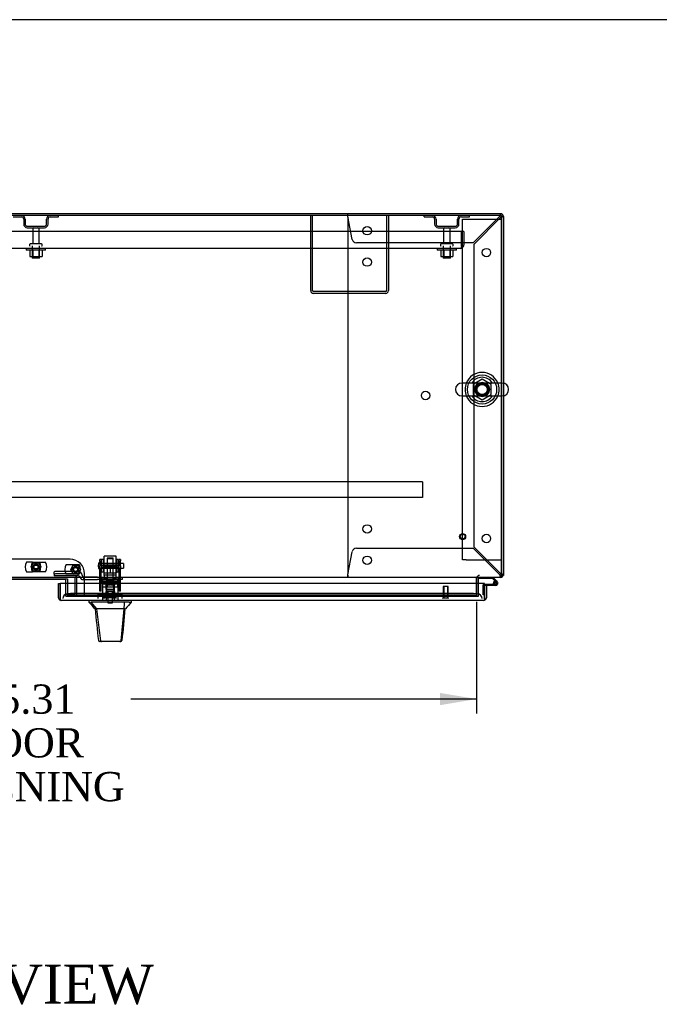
# Model space of a CAD drawing. Header units: inches. Extents: x 1 to 359, y -2 to 239.
# Tile 13 of 24: x 98 to 131, y 188 to 239. Entities that reach past the tile are written whole.
import ezdxf
from ezdxf.enums import TextEntityAlignment as Align
from ezdxf.lldxf.tags import DXFTag

# ---------------------------------------------------------------- set-up
doc = ezdxf.new("R2010")
doc.units = ezdxf.units.IN
doc.header["$MEASUREMENT"] = 0
for name, color, linetype in [('COM43132', 7, 'Continuous'), ('COM50669', 7, 'Continuous'), ('COM50677-2', 7, 'Continuous'), ('COM55602-3', 7, 'Continuous'), ('COM55607-1', 7, 'Continuous'), ('COM55738-22', 7, 'Continuous'), ('COM70098', 7, 'Continuous'), ('COM70112-5', 7, 'Continuous'), ('COM70217', 7, 'Continuous'), ('COM70220', 7, 'Continuous'), ('COM70740-1', 7, 'Continuous'), ('COM70838', 7, 'Continuous'), ('COM70839-2', 7, 'Continuous'), ('COM71181-3', 7, 'Continuous'), ('COM71183-5', 7, 'Continuous'), ('COM71194-1', 7, 'Continuous'), ('Default', 7, 'Continuous'), ('GSK86006', 7, 'Continuous'), ('HAN86294', 7, 'Continuous'), ('HAN86294_NUT', 7, 'Continuous'), ('HAN86294_SCREW', 7, 'Continuous'), ('HAN86294_WASHER', 7, 'Continuous'), ('HAN_NUT', 7, 'Continuous'), ('NTS166105', 7, 'Continuous'), ('NTS18024', 7, 'Continuous'), ('NTS18147', 7, 'Continuous'), ('NTS86070', 7, 'Continuous'), ('ROL87452', 7, 'Continuous'), ('RVT17786', 7, 'Continuous'), ('RVT19000', 7, 'Continuous'), ('SCC180005', 7, 'Continuous'), ('SCS86415', 7, 'Continuous'), ('SPC87322', 7, 'Continuous'), ('STD26089', 7, 'Continuous'), ('STD26122', 7, 'Continuous'), ('STD26258', 7, 'Continuous'), ('WAF25059', 7, 'Continuous'), ('WAF25376', 7, 'Continuous'), ('WAF25377', 7, 'Continuous'), ('WAM254785', 7, 'Continuous'), ('WAM30038', 7, 'Continuous')]:
    doc.layers.add(name, color=color, linetype=linetype)
doc.styles.add('SEACAD_Times_New_Roman', font='times.ttf')
tags = doc.linetypes.add('HIDDEN2', pattern=[0.1875, 0.125, -0.0625]).pattern_tags.tags
tags[6:7] = [DXFTag(74, 4), DXFTag(75, 0), DXFTag(340, '0'), DXFTag(46, 0.0), DXFTag(50, 0.0), DXFTag(44, 0.0), DXFTag(45, 0.0)]
tags[4:5] = [DXFTag(74, 4), DXFTag(75, 0), DXFTag(340, '0'), DXFTag(46, 0.0), DXFTag(50, 0.0), DXFTag(44, 0.0), DXFTag(45, 0.0)]
doc.dimstyles.new('HAMMOND_(STH_-_300x200)', dxfattribs={"dimtxt": 1.5, "dimasz": 1.875, "dimexe": 0.75, "dimexo": 0.75, "dimgap": 0.375, "dimtad": 0, "dimtih": 1, "dimtoh": 1, "dimzin": 0, "dimdsep": 46, "dimtxsty": 'SEACAD_Times_New_Roman', "dimblk1": '_SE_FILLED', "dimblk2": '_SE_FILLED', "dimsah": 1, "dimcen": 0.75, "dimadec": 0, "dimazin": 0, "dimtfac": 0.8, "dimtofl": 0, "dimtmove": 0, "dimatfit": 3, "dimfxl": 1, "dimtolj": 1, "dimtzin": 0, "dimarcsym": 0})

# ---------------------------------------------------------------- blocks, each defined once
blk = doc.blocks.new('SE')
at = {"layer": 'COM43132', "color": 7, "linetype": 'HIDDEN2'}
for p, q in [((121.048, 227.997), (77.298, 227.997)), ((121.048, 227.307), (121.048, 227.997)), ((121.173, 227.997), (121.048, 227.997)), ((121.048, 227.997), (121.048, 227.307)), ((121.173, 227.997), (121.173, 227.307)), ((121.048, 227.307), (121.048, 227.307)), ((121.048, 227.307), (121.048, 227.158)), ((121.048, 227.225), (121.048, 227.307)), ((121.048, 227.225), (121.097, 227.158)), ((120.988, 227.122), (77.358, 227.122)), ((120.988, 227.122), (120.988, 227.122)), ((120.988, 227.122), (120.988, 227.122))]:
    blk.add_line(p, q, dxfattribs=at)
for start, end in [(306.194, 0), (270.1208, 306.194), (270, 270.0589)]:
    blk.add_arc((120.988, 227.307), 0.185, start, end, dxfattribs=at)
blk.add_open_spline([(121.048, 227.158), (121.038, 227.146), (121.028, 227.137), (121.013, 227.128), (121.008, 227.126), (120.998, 227.123), (120.993, 227.122), (120.988, 227.122)], degree=3, knots=[0, 0, 0, 0, 0.5, 0.5, 0.75, 0.75, 1, 1, 1, 1], dxfattribs=at)
at = {"layer": 'COM50669', "color": 7, "linetype": 'HIDDEN2'}
for p, q in [((113.298, 224.952), (113.298, 228.809)), ((113.393, 224.952), (113.393, 228.809)), ((117.203, 228.809), (117.203, 224.952)), ((117.298, 228.809), (117.298, 224.952)), ((117.155, 224.904), (113.441, 224.904)), ((117.155, 224.809), (113.441, 224.809))]:
    blk.add_line(p, q, dxfattribs=at)
for centre, radius, start, end in [((113.441, 224.952), 0.143, 180, 270), ((113.441, 224.952), 0.048, 180, 270), ((117.155, 224.952), 0.143, 270, 0), ((117.155, 224.952), 0.048, 270, 0)]:
    blk.add_arc(centre, radius, start, end, dxfattribs=at)
at = {"layer": 'COM50677-2', "color": 7, "linetype": 'HIDDEN2'}
for p, q in [((121.111, 228.621), (121.296, 228.621)), ((121.111, 211.121), (121.111, 228.621)), ((121.296, 228.621), (122.926, 228.621)), ((122.926, 228.621), (123.111, 228.621)), ((121.296, 211.121), (121.111, 211.121)), ((121.296, 211.121), (122.926, 211.121)), ((122.926, 211.121), (123.111, 211.121))]:
    blk.add_line(p, q, dxfattribs=at)
blk.add_circle((122.111, 219.871), 0.375, dxfattribs=at)
at = {"layer": 'COM55602-3', "color": 7, "linetype": 'HIDDEN2'}
for p, q in [((115.206, 228.874), (115.206, 228.904)), ((115.206, 228.799), (115.206, 228.874)), ((115.437, 227.583), (115.216, 228.761)), ((123.005, 228.761), (121.648, 227.404)), ((121.706, 227.346), (123.063, 228.703)), ((123.063, 228.904), (123.063, 228.874)), ((123.063, 228.799), (123.063, 228.874)), ((123.065, 228.809), (123.063, 228.809)), ((123.063, 228.809), (123.063, 228.809)), ((123.101, 228.761), (123.176, 228.761)), ((123.176, 228.761), (123.206, 228.761)), ((115.206, 228.589), (115.206, 210.531)), ((121.648, 227.404), (115.653, 227.404)), ((121.706, 211.773), (121.706, 227.346)), ((115.216, 210.359), (115.437, 211.536)), ((115.653, 211.716), (121.648, 211.716)), ((121.648, 211.716), (123.005, 210.359)), ((123.063, 210.416), (121.706, 211.773)), ((115.206, 210.321), (115.206, 210.246)), ((115.206, 210.216), (115.206, 210.246)), ((123.063, 210.321), (123.063, 210.246)), ((123.065, 210.311), (123.063, 210.311)), ((123.063, 210.311), (123.063, 210.311)), ((123.063, 210.246), (123.063, 210.216)), ((123.101, 210.359), (123.111, 210.359))]:
    blk.add_line(p, q, dxfattribs=at)
for centre in [(116.206, 228.029), (122.331, 226.904), (116.206, 226.419), (119.206, 219.56), (116.206, 212.701), (122.331, 212.216), (116.206, 211.091)]:
    blk.add_circle(centre, 0.218, dxfattribs=at)
for centre, radius, start, end in [((112.619, 228.571), 2.604, 4.1751, 6.6801), ((123.64, 228.51), 0.683, 147.7709, 158.4452), ((123.213, 228.509), 0.327, 117.4541, 129.5439), ((122.81, 228.912), 0.327, 320.4561, 332.5458), ((122.812, 229.339), 0.683, 291.5548, 302.2291), ((115.426, 228.589), 0.22, 153.0655, 180), ((115.653, 227.624), 0.22, 190.6113, 270), ((115.653, 211.496), 0.22, 90, 169.3887), ((115.426, 210.531), 0.22, 180, 206.9345), ((112.619, 210.548), 2.604, 353.3199, 355.8249), ((114.898, 210.428), 0.326, 340.716, 347.6742), ((123.64, 210.61), 0.683, 201.5548, 212.2291), ((123.213, 210.611), 0.327, 230.4561, 242.5459), ((122.81, 210.208), 0.327, 27.4542, 39.5439), ((122.812, 209.781), 0.683, 57.7709, 68.4452)]:
    blk.add_arc(centre, radius, start, end, dxfattribs=at)
blk.add_ellipse((123.063, 228.761), major_axis=(-0.048, 0), ratio=0.99836, start_param=3.141593, end_param=4.712389, dxfattribs=at)
at = {"layer": 'COM55607-1', "color": 7, "linetype": 'HIDDEN2'}
for p, q in [((121.953, 210.211), (121.953, 210.216)), ((122.842, 209.959), (122.771, 210.03)), ((122.793, 209.98), (122.818, 209.98)), ((122.174, 209.323), (122.174, 209.838)), ((122.199, 209.863), (122.236, 209.863)), ((122.689, 209.918), (122.751, 209.918)), ((122.743, 209.905), (122.743, 209.93)), ((122.818, 209.855), (122.793, 209.855)), ((122.868, 209.93), (122.868, 209.905)), ((122.236, 209.323), (122.174, 209.323))]:
    blk.add_line(p, q, dxfattribs=at)
at = {"layer": 'COM55607-1', "color": 7, "linetype": 'Continuous'}
for p, q in [((121.953, 210.154), (121.953, 210.211)), ((122.647, 210.154), (121.953, 210.154)), ((122.771, 210.03), (122.647, 210.154)), ((122.673, 210.216), (122.885, 210.004)), ((122.236, 209.863), (122.806, 209.863)), ((122.806, 209.801), (122.236, 209.801)), ((122.236, 209.801), (122.236, 209.799)), ((122.751, 209.913), (122.689, 209.907)), ((122.236, 209.323), (122.236, 209.323))]:
    blk.add_line(p, q, dxfattribs=at)
blk.add_circle((122.806, 209.918), 0.05, dxfattribs=at)
for radius, start, end in [(0.117, 270, 185.2159), (0.117, 47.608, 107.0274), (0.117, 185.2159, 208.0398), (0.055, 270, 185.2159), (0.055, 185.2159, 270)]:
    blk.add_arc((122.806, 209.918), radius, start, end, dxfattribs=at)
at = {"layer": 'COM55607-1', "color": 7, "linetype": 'HIDDEN2'}
for centre, radius, start, end in [((122.793, 209.93), 0.05, 90, 180), ((122.818, 209.93), 0.05, 0, 90), ((122.199, 209.838), 0.025, 90, 180), ((122.806, 209.918), 0.117, 208.0398, 270), ((122.793, 209.905), 0.05, 180, 270), ((122.818, 209.905), 0.05, 270, 0)]:
    blk.add_arc(centre, radius, start, end, dxfattribs=at)
at = {"layer": 'COM55738-22', "color": 7, "linetype": 'HIDDEN2'}
for p, q in [((98.005, 228.737), (98.427, 228.737)), ((99.908, 228.737), (100.33, 228.737)), ((100.33, 228.737), (100.33, 228.809)), ((119.135, 228.737), (119.135, 228.809)), ((119.135, 228.737), (119.557, 228.737)), ((121.038, 228.737), (121.46, 228.737)), ((121.46, 228.737), (121.46, 228.809)), ((98.543, 228.621), (98.543, 228.371)), ((98.615, 228.621), (98.615, 228.371)), ((98.73, 228.256), (99.605, 228.256)), ((99.721, 228.371), (99.721, 228.621)), ((99.793, 228.371), (99.793, 228.621)), ((119.673, 228.621), (119.673, 228.371)), ((119.745, 228.621), (119.745, 228.371)), ((119.86, 228.256), (120.735, 228.256)), ((120.851, 228.371), (120.851, 228.621)), ((120.923, 228.371), (120.923, 228.621)), ((98.73, 228.184), (99.605, 228.184)), ((119.86, 228.184), (120.735, 228.184))]:
    blk.add_line(p, q, dxfattribs=at)
for centre, radius, start, end in [((98.427, 228.621), 0.188, 0, 90), ((98.427, 228.621), 0.116, 0, 90), ((99.908, 228.621), 0.188, 90, 180), ((99.908, 228.621), 0.115, 90, 180), ((119.557, 228.621), 0.188, 0, 90), ((119.557, 228.621), 0.116, 0, 90), ((121.038, 228.621), 0.188, 90, 180), ((121.038, 228.621), 0.116, 90, 180), ((98.73, 228.371), 0.187, 180, 270), ((98.73, 228.371), 0.116, 180, 270), ((99.605, 228.371), 0.116, 270, 0), ((99.605, 228.371), 0.188, 270, 0), ((119.86, 228.371), 0.188, 180, 270), ((119.86, 228.371), 0.116, 180, 270), ((120.735, 228.371), 0.116, 270, 0), ((120.735, 228.371), 0.188, 270, 0)]:
    blk.add_arc(centre, radius, start, end, dxfattribs=at)
at = {"layer": 'COM70098', "color": 7, "linetype": 'HIDDEN2'}
for p, q in [((100.925, 211.148), (97.425, 211.148)), ((101.675, 209.249), (101.675, 210.398)), ((100.712, 209.249), (100.712, 209.904)), ((100.712, 209.249), (101.675, 209.249))]:
    blk.add_line(p, q, dxfattribs=at)
at = {"layer": 'COM70098', "color": 7, "linetype": 'Continuous'}
for p, q in [((100.652, 210.106), (97.698, 210.106)), ((100.712, 209.904), (100.712, 210.046))]:
    blk.add_line(p, q, dxfattribs=at)
at = {"layer": 'COM70098', "color": 7, "linetype": 'HIDDEN2'}
for centre in [(99.175, 210.749), (101.212, 210.624)]:
    blk.add_circle(centre, 0.156, dxfattribs=at)
blk.add_arc((100.925, 210.398), 0.75, 0, 90, dxfattribs=at)
at = {"layer": 'COM70098', "color": 7, "linetype": 'Continuous'}
blk.add_arc((100.652, 210.046), 0.06, 0, 90, dxfattribs=at)
at = {"layer": 'COM70112-5', "color": 7, "linetype": 'Continuous'}
for p, q in [((123.111, 228.809), (75.238, 228.809)), ((123.111, 220.202), (123.111, 228.809)), ((123.111, 210.359), (123.111, 219.54)), ((123.111, 210.216), (75.238, 210.216)), ((97.558, 210.147), (100.792, 210.147)), ((100.792, 210.147), (100.792, 209.904)), ((121.831, 210.168), (121.831, 210.216)), ((121.831, 210.168), (121.831, 209.904)), ((123.111, 210.216), (123.111, 210.359))]:
    blk.add_line(p, q, dxfattribs=at)
at = {"layer": 'COM70112-5', "color": 7, "linetype": 'HIDDEN2'}
for p, q in [((123.111, 219.54), (123.111, 220.202)), ((100.792, 209.904), (100.792, 209.39)), ((121.831, 209.904), (121.831, 209.39)), ((100.792, 209.39), (100.792, 209.342)), ((100.792, 209.247), (100.792, 209.342)), ((100.792, 209.342), (100.792, 209.342)), ((100.792, 209.249), (100.792, 209.247)), ((100.792, 209.247), (100.792, 209.247)), ((100.792, 209.247), (121.831, 209.247)), ((121.581, 209.383), (101.042, 209.383)), ((121.581, 209.289), (101.042, 209.289)), ((121.831, 209.342), (121.831, 209.39)), ((121.831, 209.342), (121.831, 209.342)), ((121.831, 209.342), (121.831, 209.247)), ((121.831, 209.247), (121.831, 209.249)), ((121.831, 209.247), (121.831, 209.247))]:
    blk.add_line(p, q, dxfattribs=at)
for start, end in [(0, 264.2612), (273.3944, 0)]:
    blk.add_arc((122.111, 219.871), 0.344, start, end, dxfattribs=at)
for centre, major_axis, start_param, end_param in [((101.042, 209.339), (-0.25, 0), 4.712389, 6.21308), ((101.042, 209.246), (0.25, 0), 1.570796, 3.071487), ((121.581, 209.339), (0.25, 0), 0.070105, 1.570796), ((121.581, 209.246), (0.25, 0), 0.070105, 1.570796)]:
    blk.add_ellipse(centre, major_axis=major_axis, ratio=0.173648, start_param=start_param, end_param=end_param, dxfattribs=at)
at = {"layer": 'COM70217', "color": 7, "linetype": 'HIDDEN2'}
for p, q in [((119.05, 215.124), (79.3, 215.124)), ((119.05, 215.124), (119.05, 215.081)), ((119.05, 215.081), (119.05, 214.354)), ((119.05, 214.311), (79.3, 214.311)), ((119.05, 214.354), (119.05, 214.311))]:
    blk.add_line(p, q, dxfattribs=at)
at = {"layer": 'COM70220', "color": 7, "linetype": 'HIDDEN2'}
for p, q in [((101.051, 209.374), (100.801, 209.374)), ((121.61, 209.374), (101.051, 209.374)), ((121.86, 209.374), (121.61, 209.374))]:
    blk.add_line(p, q, dxfattribs=at)
for centre, start, end in [((100.801, 209.124), 90, 180), ((121.86, 209.124), 0, 90)]:
    blk.add_arc(centre, 0.25, start, end, dxfattribs=at)
at = {"layer": 'COM70740-1', "color": 7, "linetype": 'HIDDEN2'}
for p, q in [((101.184, 209.404), (101.184, 210.156)), ((101.279, 209.404), (101.279, 210.156)), ((100.712, 209.344), (101.124, 209.344))]:
    blk.add_line(p, q, dxfattribs=at)
for centre, radius, start, end in [((101.124, 210.156), 0.155, 0, 90), ((101.124, 210.156), 0.06, 0, 90), ((101.124, 209.404), 0.06, 270, 0), ((101.124, 209.404), 0.155, 270, 0)]:
    blk.add_arc(centre, radius, start, end, dxfattribs=at)
at = {"layer": 'COM70838', "color": 7, "linetype": 'HIDDEN2'}
for p, q in [((100.103, 210.373), (100.103, 210.5)), ((101.348, 210.518), (100.228, 210.518)), ((100.103, 210.373), (100.103, 210.291)), ((101.348, 210.291), (100.103, 210.291)), ((101.348, 210.391), (100.228, 210.391)), ((101.348, 210.289), (101.348, 210.391)), ((101.473, 210.164), (101.473, 210.166)), ((101.533, 210.106), (101.63, 210.106)), ((101.541, 210.348), (101.541, 210.325)), ((101.63, 210.106), (101.63, 210.234)), ((101.63, 210.106), (102.344, 210.106)), ((102.344, 210.231), (101.658, 210.231)), ((102.344, 210.231), (102.432, 210.231)), ((102.432, 210.106), (102.344, 210.106)), ((102.432, 210.231), (102.97, 210.231)), ((103.488, 210.106), (102.432, 210.106)), ((103.005, 210.231), (103.488, 210.231)), ((103.488, 210.231), (103.613, 210.231)), ((103.613, 210.106), (103.488, 210.106)), ((103.613, 210.231), (103.613, 210.106))]:
    blk.add_line(p, q, dxfattribs=at)
for centre, radius, start, end in [((101.348, 210.325), 0.193, 0, 90), ((101.348, 210.164), 0.125, 0, 90), ((101.533, 210.166), 0.06, 180, 270), ((101.658, 210.348), 0.117, 180, 256.4554), ((101.658, 210.348), 0.117, 256.4554, 270)]:
    blk.add_arc(centre, radius, start, end, dxfattribs=at)
for centre, major_axis, start_param, end_param in [((100.228, 210.5), (-0.125, 0), 4.712389, 6.283185), ((100.228, 210.373), (0.125, 0), 1.570796, 3.141593)]:
    blk.add_ellipse(centre, major_axis=major_axis, ratio=0.145455, start_param=start_param, end_param=end_param, dxfattribs=at)
at = {"layer": 'COM70839-2', "color": 7, "linetype": 'HIDDEN2'}
for p, q in [((102.457, 211.062), (102.457, 211.14)), ((102.527, 211.14), (102.457, 211.14)), ((102.457, 211.062), (102.457, 210.803)), ((102.527, 211.14), (102.527, 211.062)), ((102.527, 210.803), (102.527, 211.062)), ((103.449, 211.062), (103.449, 211.14)), ((103.519, 211.14), (103.449, 211.14)), ((103.449, 211.062), (103.449, 210.803)), ((103.519, 211.14), (103.519, 211.062)), ((103.519, 210.803), (103.519, 211.062)), ((102.457, 210.639), (102.457, 210.803)), ((102.457, 209.509), (102.457, 210.639)), ((103.449, 210.82), (102.527, 210.82)), ((102.527, 210.803), (102.527, 210.639)), ((102.527, 210.755), (103.449, 210.755)), ((102.527, 209.509), (102.527, 210.639)), ((103.449, 210.639), (103.449, 210.803)), ((103.449, 209.509), (103.449, 210.639)), ((103.519, 210.803), (103.519, 210.639)), ((103.519, 209.509), (103.519, 210.639)), ((102.457, 209.5), (102.457, 209.509)), ((102.527, 209.5), (102.457, 209.5)), ((103.449, 209.961), (102.527, 209.961)), ((102.527, 209.509), (102.527, 209.5)), ((103.449, 209.5), (103.449, 209.509)), ((103.519, 209.5), (103.449, 209.5)), ((103.519, 209.509), (103.519, 209.5))]:
    blk.add_line(p, q, dxfattribs=at)
at = {"layer": 'COM71181-3', "color": 7, "linetype": 'Continuous'}
for p, q in [((123.063, 228.904), (75.286, 228.904)), ((123.206, 228.761), (123.206, 220.197)), ((123.206, 219.545), (123.206, 210.311)), ((121.926, 209.904), (121.926, 210.168)), ((123.206, 210.311), (123.111, 210.311))]:
    blk.add_line(p, q, dxfattribs=at)
at = {"layer": 'COM71181-3', "color": 7, "linetype": 'HIDDEN2'}
for p, q in [((123.111, 228.761), (123.111, 210.311)), ((123.206, 220.197), (123.206, 219.545)), ((121.831, 209.249), (121.831, 210.168)), ((123.111, 210.311), (123.111, 210.311)), ((121.926, 209.249), (121.926, 209.904)), ((121.831, 209.249), (121.926, 209.249))]:
    blk.add_line(p, q, dxfattribs=at)
at = {"layer": 'COM71181-3', "color": 7, "linetype": 'Continuous'}
for centre, radius, start, end in [((123.063, 228.761), 0.143, 0, 90), ((121.974, 210.168), 0.143, 160.3871, 175.2073), ((121.974, 210.168), 0.048, 90, 180), ((123.063, 210.359), 0.143, 289.8258, 340.3871)]:
    blk.add_arc(centre, radius, start, end, dxfattribs=at)
at = {"layer": 'COM71181-3', "color": 7, "linetype": 'HIDDEN2'}
for centre, radius, start, end in [((123.063, 228.761), 0.048, 0, 90), ((121.974, 210.168), 0.143, 175.2073, 180), ((121.974, 210.168), 0.143, 90, 160.3871), ((123.063, 210.359), 0.048, 270, 0), ((123.063, 210.359), 0.143, 270, 289.8258)]:
    blk.add_arc(centre, radius, start, end, dxfattribs=at)
at = {"layer": 'COM71183-5', "color": 7, "linetype": 'HIDDEN2'}
for p, q in [((97.558, 210.141), (100.792, 210.141)), ((101.675, 209.249), (121.831, 209.249))]:
    blk.add_line(p, q, dxfattribs=at)
at = {"layer": 'COM71194-1', "color": 7, "linetype": 'Continuous'}
for p, q in [((100.331, 209.904), (100.426, 209.904)), ((100.331, 209.172), (100.331, 209.904)), ((122.236, 209.904), (100.426, 209.904)), ((100.426, 209.172), (100.426, 209.904)), ((100.426, 209.904), (100.426, 209.172)), ((122.236, 209.172), (122.236, 209.904)), ((122.331, 209.799), (122.236, 209.799)), ((122.236, 209.799), (122.236, 209.172)), ((122.331, 209.799), (122.331, 209.172)), ((100.426, 209.109), (100.387, 209.058)), ((100.426, 209.172), (100.426, 209.172)), ((100.426, 209.172), (100.426, 209.109)), ((100.426, 209.172), (100.426, 209.058)), ((100.473, 209.029), (100.473, 209.029)), ((100.473, 209.029), (100.473, 209.029)), ((100.474, 209.029), (100.473, 209.029)), ((122.188, 209.029), (100.474, 209.029)), ((122.188, 209.029), (122.188, 209.029)), ((122.188, 209.029), (122.188, 209.029)), ((122.236, 209.172), (122.236, 209.172)), ((122.236, 209.109), (122.236, 209.172)), ((122.236, 209.172), (122.236, 209.058)), ((122.236, 209.109), (122.275, 209.058))]:
    blk.add_line(p, q, dxfattribs=at)
for centre, start, end in [((100.474, 209.172), 180, 232.4964), ((100.474, 209.172), 232.4964, 269.8439), ((100.474, 209.172), 269.9238, 270), ((122.188, 209.172), 270.1561, 307.5036), ((122.188, 209.172), 270, 270.0762), ((122.188, 209.172), 307.5036, 0)]:
    blk.add_arc(centre, 0.143, start, end, dxfattribs=at)
for points in [[(100.426, 209.058), (100.434, 209.049), (100.442, 209.041), (100.454, 209.034), (100.458, 209.032), (100.465, 209.03), (100.469, 209.029), (100.473, 209.029)], [(122.236, 209.058), (122.228, 209.049), (122.22, 209.041), (122.208, 209.034), (122.204, 209.032), (122.196, 209.03), (122.192, 209.029), (122.188, 209.029)]]:
    blk.add_open_spline(points, degree=3, knots=[0, 0, 0, 0, 0.5, 0.5, 0.75, 0.75, 1, 1, 1, 1], dxfattribs=at)
at = {"layer": 'GSK86006', "color": 7, "linetype": 'HIDDEN2'}
for centre in [(99.175, 210.749), (101.212, 210.624)]:
    blk.add_circle(centre, 0.125, dxfattribs=at)
at = {"layer": 'HAN86294', "color": 7, "linetype": 'HIDDEN2'}
for p, q in [((102.858, 211.221), (102.828, 211.191)), ((102.828, 211.191), (103.148, 211.191)), ((102.828, 211.191), (102.828, 210.231)), ((102.858, 211.221), (103.118, 211.221)), ((103.148, 211.191), (103.118, 211.221)), ((103.148, 210.231), (103.148, 211.191)), ((102.592, 209.731), (102.788, 209.731)), ((102.592, 209.731), (102.592, 209.029)), ((102.788, 209.731), (103.187, 209.731)), ((102.788, 209.731), (102.788, 209.029)), ((102.828, 209.856), (102.828, 209.731)), ((102.828, 209.856), (102.988, 209.856)), ((102.988, 209.856), (103.148, 209.856)), ((103.148, 209.856), (103.148, 209.731)), ((103.187, 209.731), (103.383, 209.731)), ((103.187, 209.731), (103.187, 209.029)), ((103.383, 209.731), (103.383, 209.029))]:
    blk.add_line(p, q, dxfattribs=at)
at = {"layer": 'HAN86294', "color": 7, "linetype": 'Continuous'}
for p, q in [((101.898, 209.029), (101.898, 208.946)), ((104.078, 208.946), (104.078, 209.029)), ((101.898, 208.949), (101.973, 208.949)), ((101.997, 208.949), (102.28, 208.594)), ((102.089, 208.949), (102.011, 208.949)), ((103.706, 208.949), (102.089, 208.949)), ((102.198, 208.594), (102.212, 208.594)), ((102.28, 208.594), (102.212, 208.594)), ((102.326, 208.594), (102.28, 208.594)), ((102.28, 208.594), (102.496, 206.956)), ((102.418, 208.594), (102.326, 208.594)), ((103.695, 208.594), (102.418, 208.594)), ((103.695, 208.594), (103.531, 206.958)), ((103.724, 208.594), (103.695, 208.594)), ((103.886, 208.949), (103.706, 208.949)), ((103.74, 208.594), (103.724, 208.594)), ((103.75, 208.594), (103.74, 208.594)), ((103.75, 208.594), (103.777, 208.594)), ((103.964, 208.949), (103.886, 208.949)), ((103.964, 208.949), (104.077, 208.949)), ((102.382, 206.969), (102.382, 206.968)), ((103.593, 206.968), (103.593, 206.97)), ((102.542, 206.914), (102.442, 206.914)), ((103.479, 206.914), (102.542, 206.914)), ((103.533, 206.914), (103.479, 206.914))]:
    blk.add_line(p, q, dxfattribs=at)
for centre, radius, start, end in [((98.106, 205.317), 5.251, 38.6173, 43.7666), ((41.733, 214.638), 62.32, 353.47841, 354.43409), ((116.193, 198.405), 16.062, 138.9673, 140.6254), ((102.442, 206.974), 0.06, 185.9929, 270.0075), ((103.476, 206.969), 0.0554, 272.131, 348.8293), ((103.533, 206.974), 0.06, 269.9911, 354.4242)]:
    blk.add_arc(centre, radius, start, end, dxfattribs=at)
for points in [[(102.212, 208.594), (102.269, 208.052), (102.325, 207.511), (102.382, 206.969)], [(103.75, 208.594), (103.698, 208.053), (103.645, 207.511), (103.593, 206.97)], [(103.706, 208.949), (103.702, 208.831), (103.699, 208.712), (103.695, 208.594)]]:
    blk.add_open_spline(points, degree=3, dxfattribs=at)
blk.add_open_spline([(102.496, 206.956), (102.499, 206.944), (102.505, 206.933), (102.521, 206.918), (102.531, 206.914), (102.542, 206.914)], degree=3, knots=[0, 0, 0, 0, 0.5, 0.5, 1, 1, 1, 1], dxfattribs=at)
at = {"layer": 'HAN86294_NUT', "color": 7, "linetype": 'HIDDEN2'}
for p, q in [((102.655, 210.823), (102.655, 210.773)), ((102.655, 210.773), (102.821, 210.773)), ((102.655, 210.773), (102.655, 210.448)), ((102.685, 210.853), (103.29, 210.853)), ((102.821, 210.773), (102.988, 210.773)), ((102.988, 210.773), (103.154, 210.773)), ((102.988, 210.773), (102.988, 210.448)), ((103.154, 210.773), (103.32, 210.773)), ((103.32, 210.773), (103.32, 210.823)), ((103.32, 210.773), (103.32, 210.448)), ((102.655, 210.448), (102.988, 210.448)), ((102.988, 210.448), (103.32, 210.448))]:
    blk.add_line(p, q, dxfattribs=at)
for centre, start, end in [((102.685, 210.823), 90, 180), ((103.29, 210.823), 0, 90)]:
    blk.add_arc(centre, 0.03, start, end, dxfattribs=at)
at = {"layer": 'HAN86294_SCREW', "color": 7, "linetype": 'HIDDEN2'}
for p, q in [((102.877, 209.481), (102.765, 209.481)), ((102.765, 209.481), (102.765, 209.344)), ((103.099, 209.481), (102.877, 209.481)), ((102.877, 209.481), (102.877, 209.344)), ((103.21, 209.481), (103.099, 209.481)), ((103.099, 209.481), (103.099, 209.344)), ((103.21, 209.481), (103.21, 209.344)), ((102.725, 209.344), (103.25, 209.344)), ((102.725, 209.344), (102.725, 209.274)), ((102.725, 209.274), (103.25, 209.274)), ((102.872, 209.274), (102.872, 208.899)), ((103.104, 208.899), (103.104, 209.274)), ((103.25, 209.274), (103.25, 209.344)), ((102.872, 208.899), (103.104, 208.899))]:
    blk.add_line(p, q, dxfattribs=at)
at = {"layer": 'HAN86294_WASHER', "color": 7, "linetype": 'HIDDEN2'}
for p, q in [((102.676, 209.244), (103.299, 209.244)), ((102.676, 209.244), (102.676, 209.184)), ((102.676, 209.184), (103.299, 209.184)), ((102.676, 209.184), (102.676, 209.124)), ((102.676, 209.184), (103.299, 209.184)), ((103.299, 209.184), (103.299, 209.244)), ((103.299, 209.124), (103.299, 209.184))]:
    blk.add_line(p, q, dxfattribs=at)
at = {"layer": 'HAN_NUT', "color": 7, "linetype": 'HIDDEN2'}
for p, q in [((102.682, 209.339), (102.376, 209.339)), ((102.376, 209.124), (102.376, 209.339)), ((103.294, 209.339), (102.682, 209.339)), ((102.682, 209.124), (102.682, 209.339)), ((103.6, 209.339), (103.294, 209.339)), ((103.294, 209.124), (103.294, 209.339)), ((103.6, 209.124), (103.6, 209.339))]:
    blk.add_line(p, q, dxfattribs=at)
at = {"layer": 'NTS166105', "color": 7, "linetype": 'HIDDEN2'}
for p, q in [((98.856, 227.026), (98.856, 226.706)), ((98.856, 226.706), (99.018, 226.706)), ((99.018, 227.026), (99.018, 226.706)), ((99.018, 226.706), (99.327, 226.706)), ((99.327, 227.026), (99.327, 226.706)), ((99.327, 226.706), (99.488, 226.706)), ((99.488, 227.026), (99.488, 226.706)), ((119.982, 227.026), (119.982, 226.706)), ((119.982, 226.706), (120.144, 226.706)), ((120.144, 227.026), (120.144, 226.706)), ((120.144, 226.706), (120.453, 226.706)), ((120.453, 227.026), (120.453, 226.706)), ((120.453, 226.706), (120.614, 226.706)), ((120.614, 227.026), (120.614, 226.706))]:
    blk.add_line(p, q, dxfattribs=at)
at = {"layer": 'NTS18024', "color": 7, "linetype": 'HIDDEN2'}
for p, q in [((122.111, 220.406), (121.646, 220.134)), ((121.646, 220.134), (121.646, 219.608)), ((122.576, 220.134), (122.111, 220.406)), ((122.576, 219.608), (122.576, 220.134)), ((121.646, 219.608), (122.116, 219.334)), ((122.116, 219.334), (122.576, 219.608))]:
    blk.add_line(p, q, dxfattribs=at)
blk.add_circle((122.111, 219.871), 0.263, dxfattribs=at)
at = {"layer": 'NTS18147', "color": 7, "linetype": 'HIDDEN2'}
for p, q in [((102.525, 210.095), (102.525, 210.157)), ((102.588, 210.157), (102.525, 210.157)), ((102.525, 210.157), (102.525, 210.157)), ((102.588, 210.157), (102.525, 210.157)), ((102.593, 210.095), (102.525, 210.095)), ((102.525, 210.095), (102.525, 210.032)), ((102.593, 210.095), (102.525, 210.095)), ((102.525, 210.032), (102.593, 210.032)), ((102.525, 210.032), (102.593, 210.032)), ((102.588, 210.095), (102.588, 210.157)), ((102.588, 210.157), (102.588, 210.157)), ((102.593, 210.032), (102.593, 210.095)), ((102.593, 210.095), (102.593, 210.095)), ((102.593, 210.032), (102.92, 210.032)), ((102.593, 210.032), (102.92, 210.032)), ((102.788, 210.157), (102.756, 210.157)), ((102.788, 210.157), (102.756, 210.157)), ((102.768, 210.032), (102.768, 209.594)), ((102.768, 210.032), (102.768, 210.032)), ((103.056, 210.095), (102.92, 210.095)), ((102.92, 210.095), (102.92, 210.032)), ((103.056, 210.095), (102.92, 210.095)), ((102.92, 210.095), (102.92, 210.095)), ((102.92, 210.032), (103.056, 210.032)), ((102.92, 210.032), (103.056, 210.032)), ((103.056, 210.032), (103.056, 210.095)), ((103.056, 210.095), (103.056, 210.095)), ((103.056, 210.032), (103.383, 210.032)), ((103.056, 210.032), (103.383, 210.032)), ((103.219, 210.157), (103.188, 210.157)), ((103.219, 210.157), (103.188, 210.157)), ((103.208, 209.594), (103.208, 210.032)), ((103.208, 210.032), (103.208, 210.032)), ((103.451, 210.095), (103.383, 210.095)), ((103.383, 210.095), (103.383, 210.032)), ((103.451, 210.095), (103.383, 210.095)), ((103.383, 210.095), (103.383, 210.095)), ((103.383, 210.032), (103.451, 210.032)), ((103.383, 210.032), (103.451, 210.032)), ((103.388, 210.095), (103.388, 210.157)), ((103.451, 210.157), (103.388, 210.157)), ((103.388, 210.157), (103.388, 210.157)), ((103.451, 210.157), (103.388, 210.157)), ((103.451, 210.095), (103.451, 210.157)), ((103.451, 210.157), (103.451, 210.157)), ((103.451, 210.032), (103.451, 210.095)), ((102.768, 209.595), (103.208, 209.595)), ((103.208, 209.594), (102.768, 209.594))]:
    blk.add_line(p, q, dxfattribs=at)
for centre, start_param, end_param in [((102.756, 209.839), 2.506883, 3.776302), ((102.756, 209.839), 2.506883, 3.776302), ((102.788, 209.839), 2.506883, 3.141593), ((102.788, 209.839), 2.506883, 3.141593), ((103.188, 209.839), 3.141593, 3.776302), ((103.188, 209.839), 3.141593, 3.776302), ((103.219, 209.839), 2.506883, 3.776302), ((103.219, 209.839), 2.506883, 3.776302)]:
    blk.add_ellipse(centre, major_axis=(0, -0.318), ratio=0.866025, start_param=start_param, end_param=end_param, dxfattribs=at)
at = {"layer": 'NTS86070', "color": 7, "linetype": 'HIDDEN2'}
for p, q in [((98.992, 210.999), (98.682, 210.999)), ((98.992, 210.999), (99.668, 210.999)), ((98.682, 210.499), (98.992, 210.499)), ((99.668, 210.499), (98.992, 210.499)), ((100.719, 210.874), (101.395, 210.874)), ((101.395, 210.374), (100.719, 210.374))]:
    blk.add_line(p, q, dxfattribs=at)
for centre in [(99.175, 210.749), (101.212, 210.624)]:
    blk.add_circle(centre, 0.101, dxfattribs=at)
for centre, start, end in [((99.115, 210.749), 150, 210), ((99.425, 210.749), 150, 210), ((98.925, 210.749), 330, 30), ((99.235, 210.749), 330, 30), ((101.152, 210.624), 150, 210), ((100.962, 210.624), 330, 30)]:
    blk.add_arc(centre, 0.5, start, end, dxfattribs=at)
at = {"layer": 'ROL87452', "color": 7, "linetype": 'HIDDEN2'}
for p, q in [((102.675, 210.311), (102.675, 211.311)), ((103.3, 211.311), (102.675, 211.311)), ((103.3, 210.311), (103.3, 211.311))]:
    blk.add_line(p, q, dxfattribs=at)
at = {"layer": 'RVT17786', "color": 7, "linetype": 'HIDDEN2'}
for p, q in [((103.667, 210.936), (102.457, 210.936)), ((102.457, 210.686), (103.667, 210.686)), ((103.667, 210.936), (103.667, 210.686))]:
    blk.add_line(p, q, dxfattribs=at)
blk.add_arc((102.69, 210.811), 0.318, 137.1291, 222.8709, dxfattribs=at)
at = {"layer": 'RVT19000', "color": 7, "linetype": 'HIDDEN2'}
for p, q in [((102.675, 210.344), (103.3, 210.344)), ((102.675, 210.311), (102.675, 210.231)), ((102.793, 210.231), (102.793, 210.106)), ((102.847, 210.106), (102.847, 209.894)), ((102.97, 210.231), (103.005, 210.231)), ((103.128, 209.894), (103.128, 210.106)), ((103.183, 210.106), (103.183, 210.231)), ((103.3, 210.231), (103.3, 210.311)), ((102.847, 209.894), (103.128, 209.894))]:
    blk.add_line(p, q, dxfattribs=at)
at = {"layer": 'SCC180005', "color": 7, "linetype": 'HIDDEN2'}
for p, q in [((98.925, 210.749), (99.05, 210.965)), ((99.05, 210.533), (98.925, 210.749)), ((99.05, 210.965), (99.299, 210.965)), ((99.299, 210.533), (99.05, 210.533)), ((99.299, 210.965), (99.424, 210.749)), ((99.424, 210.749), (99.299, 210.533)), ((100.962, 210.624), (101.087, 210.84)), ((101.087, 210.408), (100.962, 210.624)), ((101.087, 210.84), (101.336, 210.84)), ((101.336, 210.84), (101.461, 210.624)), ((101.461, 210.624), (101.336, 210.408)), ((101.336, 210.408), (101.087, 210.408))]:
    blk.add_line(p, q, dxfattribs=at)
for centre in [(99.175, 210.749), (101.212, 210.624)]:
    blk.add_circle(centre, 0.123, dxfattribs=at)
at = {"layer": 'SCS86415', "color": 7, "linetype": 'Continuous'}
for p, q in [((123.147, 220.202), (121.075, 220.202)), ((121.075, 219.54), (123.147, 219.54))]:
    blk.add_line(p, q, dxfattribs=at)
for centre, radius, start, end in [((121.075, 219.871), 0.331, 90, 270), ((122.111, 219.871), 0.625, 32.0055, 147.9945), ((123.147, 219.871), 0.331, 270, 90), ((122.111, 219.871), 0.625, 212.0055, 327.9945)]:
    blk.add_arc(centre, radius, start, end, dxfattribs=at)
for points, knots in [([(122.063, 220.209), (122.073, 220.209), (122.083, 220.209), (122.126, 220.209), (122.159, 220.209), (122.221, 220.21), (122.251, 220.21), (122.294, 220.207), (122.308, 220.206), (122.322, 220.204)], [0.30263886, 0.30263886, 0.30263886, 0.30263886, 0.3125, 0.3125, 0.34375, 0.34375, 0.375, 0.375, 0.38985363, 0.38985363, 0.38985363, 0.38985363]), ([(122.328, 219.539), (122.323, 219.538), (122.318, 219.537), (122.284, 219.533), (122.255, 219.532), (122.194, 219.532), (122.162, 219.533), (122.111, 219.533), (122.092, 219.533), (122.073, 219.533)], [0.74467138, 0.74467138, 0.74467138, 0.74467138, 0.75, 0.75, 0.78125, 0.78125, 0.8125, 0.8125, 0.83073551, 0.83073551, 0.83073551, 0.83073551])]:
    blk.add_open_spline(points, degree=3, knots=knots, dxfattribs=at)
at = {"layer": 'SPC87322', "color": 7, "linetype": 'HIDDEN2'}
for p, q in [((102.595, 210.106), (102.595, 209.731)), ((102.75, 210.231), (102.75, 210.106)), ((102.76, 210.231), (102.76, 210.106)), ((103.215, 210.231), (103.215, 210.106)), ((103.225, 210.231), (103.225, 210.106)), ((103.38, 209.731), (103.38, 210.106))]:
    blk.add_line(p, q, dxfattribs=at)
at = {"layer": 'STD26089', "color": 7, "linetype": 'HIDDEN2'}
for p, q in [((99.006, 228.124), (99.006, 227.347)), ((99.338, 227.347), (99.338, 228.124)), ((120.132, 228.124), (120.132, 227.347)), ((120.464, 227.347), (120.464, 228.124)), ((98.847, 227.317), (98.847, 227.277)), ((99.467, 227.347), (98.877, 227.347)), ((98.985, 227.247), (98.985, 226.622)), ((99.36, 226.622), (99.36, 227.247)), ((99.497, 227.277), (99.497, 227.317)), ((119.973, 227.317), (119.973, 227.277)), ((120.593, 227.347), (120.003, 227.347)), ((120.11, 227.247), (120.11, 226.622)), ((120.485, 226.622), (120.485, 227.247)), ((120.623, 227.277), (120.623, 227.317)), ((99.36, 226.622), (98.985, 226.622)), ((120.485, 226.622), (120.11, 226.622))]:
    blk.add_line(p, q, dxfattribs=at)
for centre, radius, start, end in [((99.066, 228.124), 0.06, 90, 180), ((99.278, 228.124), 0.06, 0, 90), ((120.192, 228.124), 0.06, 90, 180), ((120.404, 228.124), 0.06, 0, 90), ((98.877, 227.317), 0.03, 90, 180), ((98.877, 227.277), 0.03, 180, 270), ((99.467, 227.317), 0.03, 0, 90), ((99.467, 227.277), 0.03, 270, 0), ((120.003, 227.317), 0.03, 90, 180), ((120.003, 227.277), 0.03, 180, 270), ((120.593, 227.317), 0.03, 0, 90), ((120.593, 227.277), 0.03, 270, 0)]:
    blk.add_arc(centre, radius, start, end, dxfattribs=at)
at = {"layer": 'STD26122', "color": 7, "linetype": 'HIDDEN2'}
for p, q in [((102.838, 210.124), (102.803, 210.089)), ((102.803, 210.089), (103.173, 210.089)), ((102.803, 210.089), (102.803, 209.124)), ((103.138, 210.124), (102.838, 210.124)), ((103.173, 210.089), (103.138, 210.124)), ((103.173, 209.124), (103.173, 210.089))]:
    blk.add_line(p, q, dxfattribs=at)
at = {"layer": 'STD26258', "color": 7, "linetype": 'HIDDEN2'}
for p, q in [((120.361, 209.749), (120.111, 209.749)), ((120.111, 209.749), (120.111, 209.155)), ((120.141, 209.749), (120.141, 209.155)), ((120.33, 209.749), (120.33, 209.155)), ((120.361, 209.155), (120.361, 209.749)), ((120.392, 209.155), (120.079, 209.155)), ((120.079, 209.155), (120.079, 209.124)), ((120.392, 209.124), (120.392, 209.155))]:
    blk.add_line(p, q, dxfattribs=at)
for radius in [0.156, 0.125]:
    blk.add_circle((121.111, 212.311), radius, dxfattribs=at)
at = {"layer": 'WAF25059', "color": 7, "linetype": 'HIDDEN2'}
for p, q in [((98.672, 227.122), (98.672, 227.026)), ((99.672, 227.026), (98.672, 227.026)), ((99.672, 227.026), (99.672, 227.122)), ((119.798, 227.122), (119.798, 227.026)), ((120.798, 227.026), (119.798, 227.026)), ((120.798, 227.026), (120.798, 227.122))]:
    blk.add_line(p, q, dxfattribs=at)
at = {"layer": 'WAF25376', "color": 7, "linetype": 'HIDDEN2'}
for p, q in [((102.551, 211.126), (102.551, 210.496)), ((102.651, 211.126), (102.551, 211.126)), ((102.651, 211.126), (102.651, 210.496)), ((103.324, 211.126), (103.324, 210.496)), ((103.424, 211.126), (103.324, 211.126)), ((103.424, 211.126), (103.424, 210.496)), ((102.551, 210.496), (102.651, 210.496)), ((103.324, 210.496), (103.424, 210.496))]:
    blk.add_line(p, q, dxfattribs=at)
at = {"layer": 'WAF25377', "color": 7, "linetype": 'Continuous'}
for start, end in [(22.2452, 157.7548), (202.2452, 337.7548)]:
    blk.add_arc((122.111, 219.871), 0.875, start, end, dxfattribs=at)
at = {"layer": 'WAF25377', "color": 7, "linetype": 'HIDDEN2'}
for radius, start, end in [(0.875, 157.7548, 202.2452), (0.34, 94.3049, 0), (0.34, 0, 92.3941), (0.875, 0, 22.2452), (0.875, 337.7548, 0)]:
    blk.add_arc((122.111, 219.871), radius, start, end, dxfattribs=at)
at = {"layer": 'WAM254785', "color": 7, "linetype": 'HIDDEN2'}
for radius in [0.75, 0.312]:
    blk.add_circle((122.111, 219.871), radius, dxfattribs=at)
at = {"layer": 'WAM30038', "color": 7, "linetype": 'HIDDEN2'}
for p, q in [((102.613, 209.907), (103.363, 209.907)), ((102.613, 209.907), (102.613, 209.883)), ((103.363, 209.907), (102.613, 209.907)), ((102.613, 209.907), (102.613, 209.907)), ((102.613, 209.883), (103.363, 209.883)), ((103.363, 209.883), (102.613, 209.883)), ((102.814, 209.819), (102.759, 209.819)), ((102.814, 209.819), (102.759, 209.819)), ((102.786, 209.864), (102.814, 209.819)), ((102.786, 209.864), (102.814, 209.819)), ((102.827, 209.835), (102.802, 209.874)), ((102.839, 209.819), (102.81, 209.864)), ((102.839, 209.819), (102.81, 209.864)), ((102.814, 209.819), (102.827, 209.835)), ((102.814, 209.819), (102.827, 209.835)), ((102.97, 209.819), (102.839, 209.819)), ((102.97, 209.819), (102.839, 209.819)), ((102.97, 209.864), (102.97, 209.819)), ((103.005, 209.819), (103.005, 209.864)), ((103.137, 209.819), (103.005, 209.819)), ((103.137, 209.819), (103.005, 209.819)), ((103.165, 209.864), (103.137, 209.819)), ((103.165, 209.864), (103.137, 209.819)), ((103.173, 209.873), (103.149, 209.835)), ((103.149, 209.835), (103.161, 209.819)), ((103.149, 209.835), (103.161, 209.819)), ((103.161, 209.819), (103.19, 209.864)), ((103.161, 209.819), (103.19, 209.864)), ((103.216, 209.819), (103.161, 209.819)), ((103.216, 209.819), (103.161, 209.819)), ((103.363, 209.883), (103.363, 209.907)), ((103.363, 209.907), (103.363, 209.907))]:
    blk.add_line(p, q, dxfattribs=at)
for centre, radius, start, end in [((102.085, 209.298), 0.85, 41.7058, 43.4493), ((102.988, 209.865), 0.0181, 91.7718, 183.073), ((102.987, 209.865), 0.0182, 357.1609, 87.9942), ((103.893, 209.296), 0.854, 136.5547, 138.2901)]:
    blk.add_arc(centre, radius, start, end, dxfattribs=at)
for points, knots in [([(102.759, 209.819), (102.748, 209.832), (102.736, 209.845), (102.725, 209.858), (102.723, 209.86), (102.721, 209.862), (102.719, 209.864)], [0, 0, 0, 0, 0.858552, 0.858552, 0.858552, 1, 1, 1, 1]), ([(102.78, 209.877), (102.78, 209.877), (102.78, 209.877), (102.781, 209.872), (102.783, 209.868), (102.786, 209.864)], [0.4389304, 0.4389304, 0.4389304, 0.4389304, 0.5, 0.5, 1, 1, 1, 1]), ([(102.81, 209.864), (102.809, 209.866), (102.807, 209.868), (102.804, 209.872), (102.802, 209.874), (102.797, 209.878), (102.795, 209.88), (102.79, 209.882), (102.788, 209.883), (102.786, 209.883)], [0, 0, 0, 0, 0.25, 0.25, 0.5, 0.5, 0.75, 0.75, 1, 1, 1, 1]), ([(103.19, 209.883), (103.188, 209.883), (103.185, 209.882), (103.18, 209.88), (103.178, 209.878), (103.171, 209.872), (103.168, 209.868), (103.165, 209.864)], [0, 0, 0, 0, 0.25, 0.25, 0.5, 0.5, 1, 1, 1, 1]), ([(103.19, 209.864), (103.191, 209.866), (103.192, 209.868), (103.194, 209.872), (103.195, 209.874), (103.195, 209.877), (103.195, 209.877), (103.195, 209.877)], [0, 0, 0, 0, 0.25, 0.25, 0.5, 0.5, 0.5626015, 0.5626015, 0.5626015, 0.5626015]), ([(103.256, 209.864), (103.254, 209.862), (103.252, 209.86), (103.25, 209.858), (103.239, 209.845), (103.227, 209.832), (103.216, 209.819)], [0, 0, 0, 0, 0.141448, 0.141448, 0.141448, 1, 1, 1, 1])]:
    blk.add_open_spline(points, degree=3, knots=knots, dxfattribs=at)
blk = doc.blocks.new('DMBLK3581')
at = {"layer": 'Default', "linetype": 'Continuous'}
for points in [[(78.393, 203.65), (78.393, 204.275), (76.518, 203.962)], [(119.956, 203.65), (121.831, 203.962), (119.956, 204.275)]]:
    blk.add_hatch(color=7, dxfattribs=at).paths.add_polyline_path(points)
at = {"layer": 'Default', "color": 7, "linetype": 'Continuous'}
for p, q in [((76.518, 209.029), (76.518, 203.212)), ((121.831, 208.958), (121.831, 203.212)), ((93.269, 203.962), (76.518, 203.962)), ((121.831, 203.962), (104.059, 203.962))]:
    blk.add_line(p, q, dxfattribs=at)
at = {"layer": 'Default', "color": 7, "linetype": 'Continuous', "style": 'SEACAD_Times_New_Roman'}
for s, p in [('45.31', (96.105, 204.712)), ('DOOR ', (95.234, 202.462)), ('OPENING', (93.794, 200.212))]:
    blk.add_text(s, height=1.5, dxfattribs=at).set_placement(p, align=Align.TOP_LEFT)
blk = doc.blocks.new('_SE_FILLED')
at = {"color": 0}
blk.add_line((0, 0), (-1, 0), dxfattribs=at)
blk.add_solid([(0, 0), (-1, -0.1665), (-1, 0.1665), (0, 0)], dxfattribs=at)
blk = doc.blocks.new('BORDER')
at = {"layer": 'Default', "color": 7, "linetype": 'Continuous'}
blk.add_line((0, 27.86), (-41.86, 27.86), dxfattribs=at)

msp = doc.modelspace()

# ---------------------------------------------------------------- block references
at = {"layer": 'Default', "color": 7, "xscale": 8.55, "yscale": 8.55, "zscale": 8.55}
msp.add_blockref('BORDER', (359.223, 0.67), dxfattribs=at)
at = {"layer": 'Default'}
msp.add_blockref('SE', (0, 0), dxfattribs=at)

# ---------------------------------------------------------------- texts
at = {"layer": 'Default', "color": 7, "linetype": 'Continuous', "style": 'SEACAD_Times_New_Roman'}
msp.add_text('TOP VIEW', height=2, dxfattribs=at).set_placement((90.892, 190.312), align=Align.TOP_LEFT)

# ---------------------------------------------------------------- dimensions: what is measured, and where the dimension line sits
at = {"layer": 'Default', "color": 7, "linetype": 'Continuous'}
dim = msp.add_linear_dim(base=(76.518, 203.962), p1=(121.831, 209.708), p2=(76.518, 209.779), text='\\A1;<>\\PDOOR \\XOPENING', dimstyle='HAMMOND_(STH_-_300x200)', dxfattribs=at)
dim.commit()
dim.dimension.update_dxf_attribs({"geometry": 'DMBLK3581', "text_midpoint": (98.664, 203.962), "dimtype": 160})

doc.saveas('drawing.dxf')
